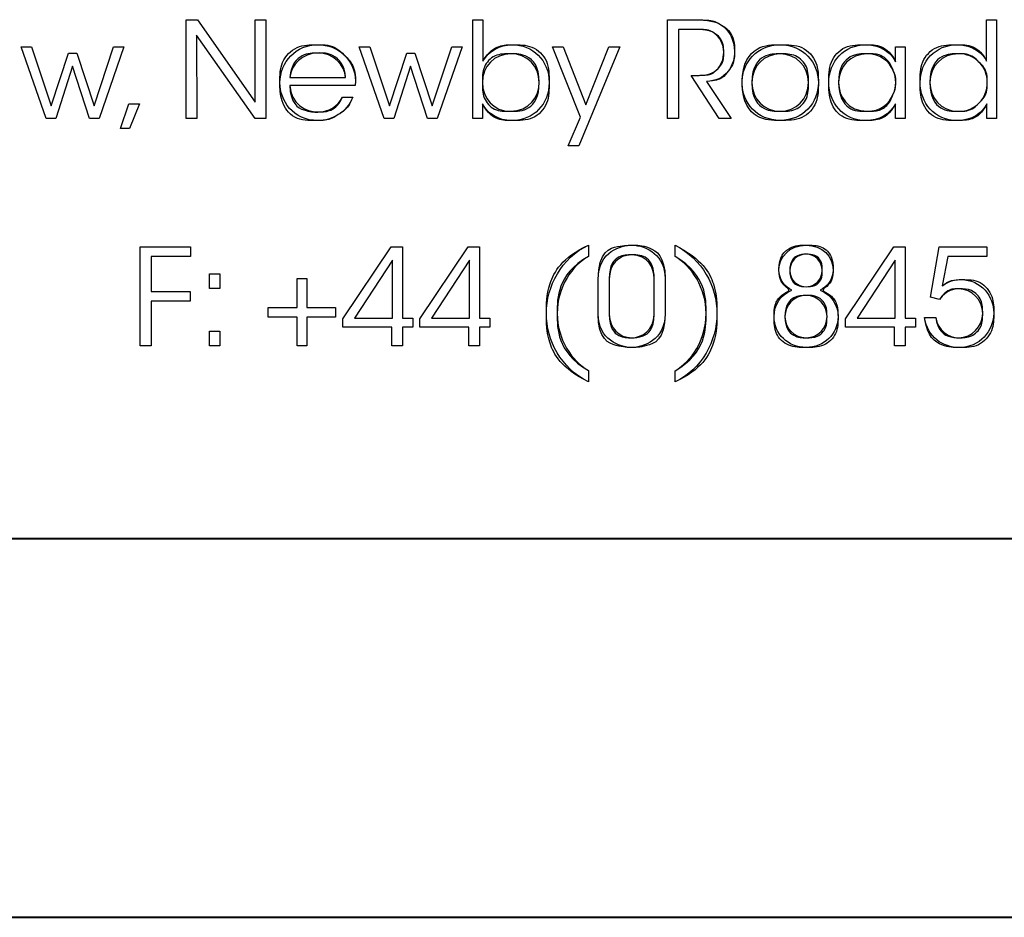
# Model space of a CAD drawing. Header units: millimetres. Extents: x 4213 to 5893, y 262 to 1450.
# Tile 3 of 8: x 4739 to 4843, y 262 to 357. Entities that reach past the tile are written whole.
import ezdxf

# ---------------------------------------------------------------- set-up
doc = ezdxf.new("R2010")
doc.units = ezdxf.units.MM
doc.layers.add('LAYER_1', color=179, linetype='Continuous')

# ---------------------------------------------------------------- blocks, each defined once
blk = doc.blocks.new('Block2')
at = {"layer": 'LAYER_1'}
for p, q in [((43.352, 6.953), (43.352, 9.562)), ((43.352, 9.562), (43.648, 9.562)), ((43.352, 6.953), (43.352, 9.562)), ((43.352, 9.562), (43.648, 9.562)), ((43.648, 9.562), (45.178, 7.384)), ((43.648, 9.562), (45.178, 7.384)), ((45.178, 7.384), (45.174, 9.562)), ((45.174, 9.562), (45.457, 9.562)), ((45.178, 7.384), (45.174, 9.562)), ((45.174, 9.562), (45.457, 9.562)), ((45.457, 9.562), (45.457, 6.953)), ((45.457, 9.562), (45.457, 6.953)), ((50.925, 9.562), (51.187, 9.562)), ((50.925, 6.953), (50.925, 9.562)), ((51.187, 9.562), (51.187, 8.85)), ((56.059, 9.562), (56.739, 9.562)), ((56.059, 6.953), (56.059, 9.562)), ((64.485, 8.868), (64.485, 9.562)), ((64.485, 9.562), (64.746, 9.562)), ((64.746, 9.562), (64.746, 6.954)), ((45.174, 6.953), (43.627, 9.15)), ((43.627, 9.15), (43.634, 6.953)), ((45.174, 6.953), (43.627, 9.15)), ((43.627, 9.15), (43.634, 6.953)), ((56.76, 9.305), (56.351, 9.305)), ((56.351, 9.305), (56.351, 6.953)), ((38.995, 8.85), (39.27, 8.85)), ((39.654, 6.953), (38.995, 8.85)), ((38.995, 8.85), (39.27, 8.85)), ((39.654, 6.953), (38.995, 8.85)), ((39.27, 8.85), (39.792, 7.288)), ((39.27, 8.85), (39.792, 7.288)), ((40.92, 7.288), (41.438, 8.85)), ((40.92, 7.288), (41.438, 8.85)), ((41.71, 8.85), (41.054, 6.953)), ((41.71, 8.85), (41.054, 6.953)), ((41.438, 8.85), (41.71, 8.85)), ((41.438, 8.85), (41.71, 8.85)), ((47.923, 8.85), (48.199, 8.85)), ((48.583, 6.953), (47.923, 8.85)), ((47.923, 8.85), (48.199, 8.85)), ((48.583, 6.953), (47.923, 8.85)), ((48.199, 8.85), (48.721, 7.288)), ((48.199, 8.85), (48.721, 7.288)), ((49.848, 7.288), (50.367, 8.85)), ((49.848, 7.288), (50.367, 8.85)), ((50.638, 8.85), (49.983, 6.953)), ((50.638, 8.85), (49.983, 6.953)), ((50.367, 8.85), (50.638, 8.85)), ((50.367, 8.85), (50.638, 8.85)), ((51.187, 8.85), (51.187, 8.469)), ((53.761, 6.988), (53.028, 8.85)), ((53.028, 8.85), (53.307, 8.85)), ((53.761, 6.988), (53.028, 8.85)), ((53.028, 8.85), (53.307, 8.85)), ((53.307, 8.85), (53.903, 7.316)), ((53.307, 8.85), (53.903, 7.316)), ((54.802, 8.85), (53.719, 6.234)), ((54.802, 8.85), (53.719, 6.234)), ((53.903, 7.316), (54.516, 8.85)), ((53.903, 7.316), (54.516, 8.85)), ((54.516, 8.85), (54.802, 8.85)), ((54.516, 8.85), (54.802, 8.85)), ((62.079, 8.452), (62.079, 8.85)), ((62.079, 8.85), (62.34, 8.85)), ((62.34, 8.85), (62.34, 6.953)), ((64.485, 8.466), (64.485, 8.868)), ((39.792, 7.288), (40.246, 8.681)), ((39.792, 7.288), (40.246, 8.681)), ((40.246, 8.681), (40.462, 8.681)), ((40.246, 8.681), (40.462, 8.681)), ((40.462, 8.681), (40.92, 7.288)), ((40.462, 8.681), (40.92, 7.288)), ((48.721, 7.288), (49.175, 8.681)), ((48.721, 7.288), (49.175, 8.681)), ((49.175, 8.681), (49.39, 8.681)), ((49.175, 8.681), (49.39, 8.681)), ((49.39, 8.681), (49.848, 7.288)), ((49.39, 8.681), (49.848, 7.288)), ((40.349, 8.335), (39.908, 6.953)), ((40.349, 8.335), (39.908, 6.953)), ((40.797, 6.953), (40.349, 8.335)), ((40.797, 6.953), (40.349, 8.335)), ((49.277, 8.335), (48.837, 6.953)), ((49.277, 8.335), (48.837, 6.953)), ((49.725, 6.953), (49.277, 8.335)), ((49.725, 6.953), (49.277, 8.335)), ((57.423, 6.953), (56.686, 8.092)), ((56.686, 8.092), (56.771, 8.092)), ((47.817, 7.828), (46.089, 7.828)), ((46.093, 8.036), (47.56, 8.036)), ((52.674, 7.902), (52.674, 7.905)), ((57.092, 7.93), (57.741, 6.953)), ((58.031, 7.902), (58.031, 7.905)), ((58.288, 7.902), (58.288, 7.898)), ((60.577, 7.902), (60.577, 7.898)), ((62.99, 7.905), (62.99, 7.902)), ((41.616, 6.689), (41.838, 7.345)), ((41.616, 6.689), (41.838, 7.345)), ((41.838, 7.345), (42.117, 7.345)), ((41.838, 7.345), (42.117, 7.345)), ((42.117, 7.345), (41.852, 6.689)), ((42.117, 7.345), (41.852, 6.689)), ((47.482, 7.517), (47.753, 7.517)), ((51.176, 7.345), (51.176, 6.953)), ((62.079, 6.953), (62.079, 7.345)), ((64.496, 6.954), (64.496, 7.345)), ((39.908, 6.953), (39.654, 6.953)), ((39.908, 6.953), (39.654, 6.953)), ((41.054, 6.953), (40.797, 6.953)), ((41.054, 6.953), (40.797, 6.953)), ((43.634, 6.953), (43.352, 6.953)), ((43.634, 6.953), (43.352, 6.953)), ((45.457, 6.953), (45.174, 6.953)), ((45.457, 6.953), (45.174, 6.953)), ((48.837, 6.953), (48.583, 6.953)), ((48.837, 6.953), (48.583, 6.953)), ((49.983, 6.953), (49.725, 6.953)), ((49.983, 6.953), (49.725, 6.953)), ((51.176, 6.953), (50.925, 6.953)), ((53.438, 6.234), (53.761, 6.988)), ((53.438, 6.234), (53.761, 6.988)), ((56.351, 6.953), (56.059, 6.953)), ((57.741, 6.953), (57.423, 6.953)), ((62.34, 6.953), (62.079, 6.953)), ((64.746, 6.954), (64.496, 6.954)), ((41.852, 6.689), (41.616, 6.689)), ((41.852, 6.689), (41.616, 6.689)), ((53.719, 6.234), (53.438, 6.234)), ((53.719, 6.234), (53.438, 6.234)), ((42.138, 3.565), (43.464, 3.565)), ((42.138, 0.956), (42.138, 3.565)), ((42.138, 3.565), (43.464, 3.565)), ((42.138, 0.956), (42.138, 3.565)), ((43.464, 3.565), (43.464, 3.308)), ((43.464, 3.565), (43.464, 3.308)), ((47.493, 1.668), (48.766, 3.565)), ((47.493, 1.668), (48.766, 3.565)), ((48.766, 3.565), (49.066, 3.565)), ((48.766, 3.565), (49.066, 3.565)), ((49.066, 3.565), (49.066, 1.682)), ((49.066, 3.565), (49.066, 1.682)), ((49.525, 1.668), (50.798, 3.565)), ((49.525, 1.668), (50.798, 3.565)), ((50.798, 3.565), (51.098, 3.565)), ((50.798, 3.565), (51.098, 3.565)), ((51.098, 3.565), (51.098, 1.682)), ((51.098, 3.565), (51.098, 1.682)), ((53.973, 3.611), (53.973, 3.315)), ((56.26, 3.311), (56.26, 3.611)), ((60.765, 1.668), (62.037, 3.565)), ((60.765, 1.668), (62.037, 3.565)), ((62.037, 3.565), (62.337, 3.565)), ((62.037, 3.565), (62.337, 3.565)), ((62.337, 3.565), (62.337, 1.682)), ((62.337, 3.565), (62.337, 1.682)), ((63.001, 2.239), (63.238, 3.565)), ((63.238, 3.565), (64.496, 3.565)), ((64.496, 3.565), (64.496, 3.315)), ((43.464, 3.308), (42.427, 3.308)), ((42.427, 3.308), (42.427, 2.391)), ((43.464, 3.308), (42.427, 3.308)), ((42.427, 3.308), (42.427, 2.391)), ((48.798, 3.213), (47.797, 1.682)), ((48.798, 3.213), (47.797, 1.682)), ((48.798, 1.682), (48.798, 3.213)), ((48.798, 1.682), (48.798, 3.213)), ((50.83, 3.213), (49.829, 1.682)), ((50.83, 3.213), (49.829, 1.682)), ((50.83, 1.682), (50.83, 3.213)), ((50.83, 1.682), (50.83, 3.213)), ((62.069, 3.213), (61.068, 1.682)), ((62.069, 3.213), (61.068, 1.682)), ((62.069, 1.682), (62.069, 3.213)), ((62.069, 1.682), (62.069, 3.213)), ((63.463, 3.315), (63.315, 2.539)), ((64.496, 3.315), (63.463, 3.315)), ((59.004, 2.962), (59.004, 2.966)), ((59.29, 2.941), (59.29, 2.938)), ((43.969, 2.465), (43.969, 2.853)), ((43.969, 2.853), (44.244, 2.853)), ((43.969, 2.465), (43.969, 2.853)), ((43.969, 2.853), (44.244, 2.853)), ((44.244, 2.853), (44.244, 2.465)), ((44.244, 2.853), (44.244, 2.465)), ((46.279, 1.968), (46.279, 2.73)), ((46.279, 2.73), (46.534, 2.73)), ((46.279, 1.968), (46.279, 2.73)), ((46.279, 2.73), (46.534, 2.73)), ((46.534, 2.73), (46.534, 1.968)), ((46.534, 2.73), (46.534, 1.968)), ((54.231, 1.792), (54.231, 2.708)), ((54.524, 2.722), (54.524, 1.785)), ((55.709, 1.785), (55.709, 2.736)), ((55.998, 2.73), (55.998, 1.792)), ((42.427, 2.391), (43.457, 2.391)), ((42.427, 2.391), (43.457, 2.391)), ((43.457, 2.391), (43.457, 2.13)), ((43.457, 2.391), (43.457, 2.13)), ((44.244, 2.465), (43.969, 2.465)), ((44.244, 2.465), (43.969, 2.465)), ((43.457, 2.13), (42.427, 2.13)), ((42.427, 2.13), (42.427, 0.956)), ((43.457, 2.13), (42.427, 2.13)), ((42.427, 2.13), (42.427, 0.956)), ((63.241, 2.179), (63.001, 2.239)), ((45.521, 1.714), (45.521, 1.968)), ((45.521, 1.968), (46.279, 1.968)), ((45.521, 1.714), (45.521, 1.968)), ((45.521, 1.968), (46.279, 1.968)), ((46.534, 1.968), (47.291, 1.968)), ((46.534, 1.968), (47.291, 1.968)), ((47.291, 1.968), (47.291, 1.714)), ((47.291, 1.968), (47.291, 1.714)), ((46.279, 1.714), (45.521, 1.714)), ((46.279, 1.714), (45.521, 1.714)), ((46.279, 0.956), (46.279, 1.714)), ((46.279, 0.956), (46.279, 1.714)), ((47.291, 1.714), (46.534, 1.714)), ((46.534, 1.714), (46.534, 0.956)), ((47.291, 1.714), (46.534, 1.714)), ((46.534, 1.714), (46.534, 0.956)), ((47.493, 1.446), (47.493, 1.668)), ((47.493, 1.446), (47.493, 1.668)), ((47.797, 1.682), (48.798, 1.682)), ((47.797, 1.682), (48.798, 1.682)), ((49.066, 1.682), (49.341, 1.682)), ((49.066, 1.682), (49.341, 1.682)), ((49.341, 1.682), (49.341, 1.446)), ((49.341, 1.682), (49.341, 1.446)), ((49.525, 1.446), (49.525, 1.668)), ((49.525, 1.446), (49.525, 1.668)), ((49.829, 1.682), (50.83, 1.682)), ((49.829, 1.682), (50.83, 1.682)), ((51.098, 1.682), (51.373, 1.682)), ((51.098, 1.682), (51.373, 1.682)), ((51.373, 1.682), (51.373, 1.446)), ((51.373, 1.682), (51.373, 1.446)), ((59.163, 1.725), (59.163, 1.721)), ((60.765, 1.446), (60.765, 1.668)), ((60.765, 1.446), (60.765, 1.668)), ((61.068, 1.682), (62.069, 1.682)), ((61.068, 1.682), (62.069, 1.682)), ((62.337, 1.682), (62.612, 1.682)), ((62.337, 1.682), (62.612, 1.682)), ((62.612, 1.682), (62.612, 1.446)), ((62.612, 1.682), (62.612, 1.446)), ((62.85, 1.7), (63.142, 1.7)), ((43.969, 0.956), (43.969, 1.344)), ((43.969, 1.344), (44.244, 1.344)), ((43.969, 0.956), (43.969, 1.344)), ((43.969, 1.344), (44.244, 1.344)), ((44.244, 1.344), (44.244, 0.956)), ((44.244, 1.344), (44.244, 0.956)), ((48.784, 1.446), (47.493, 1.446)), ((48.784, 1.446), (47.493, 1.446)), ((48.784, 0.956), (48.784, 1.446)), ((48.784, 0.956), (48.784, 1.446)), ((49.341, 1.446), (49.066, 1.446)), ((49.066, 1.446), (49.066, 0.956)), ((49.341, 1.446), (49.066, 1.446)), ((49.066, 1.446), (49.066, 0.956)), ((50.816, 1.446), (49.525, 1.446)), ((50.816, 1.446), (49.525, 1.446)), ((50.816, 0.956), (50.816, 1.446)), ((50.816, 0.956), (50.816, 1.446)), ((51.373, 1.446), (51.098, 1.446)), ((51.098, 1.446), (51.098, 0.956)), ((51.373, 1.446), (51.098, 1.446)), ((51.098, 1.446), (51.098, 0.956)), ((62.055, 1.446), (60.765, 1.446)), ((62.055, 1.446), (60.765, 1.446)), ((62.055, 0.956), (62.055, 1.446)), ((62.055, 0.956), (62.055, 1.446)), ((62.612, 1.446), (62.337, 1.446)), ((62.337, 1.446), (62.337, 0.956)), ((62.612, 1.446), (62.337, 1.446)), ((62.337, 1.446), (62.337, 0.956)), ((42.427, 0.956), (42.138, 0.956)), ((42.427, 0.956), (42.138, 0.956)), ((44.244, 0.956), (43.969, 0.956)), ((44.244, 0.956), (43.969, 0.956)), ((46.534, 0.956), (46.279, 0.956)), ((46.534, 0.956), (46.279, 0.956)), ((49.066, 0.956), (48.784, 0.956)), ((49.066, 0.956), (48.784, 0.956)), ((51.098, 0.956), (50.816, 0.956)), ((51.098, 0.956), (50.816, 0.956)), ((62.337, 0.956), (62.055, 0.956)), ((62.337, 0.956), (62.055, 0.956)), ((53.973, 0.304), (53.973, 0)), ((56.26, 0), (56.26, 0.297))]:
    blk.add_line(p, q, dxfattribs=at)
at = {"layer": 'LAYER_1', "color": 179}
for p, q in [((50.925, 9.562), (51.187, 9.562)), ((50.925, 6.953), (50.925, 9.562)), ((51.187, 9.562), (51.187, 8.85)), ((56.059, 9.562), (56.739, 9.562)), ((56.059, 6.953), (56.059, 9.562)), ((64.485, 8.868), (64.485, 9.562)), ((64.485, 9.562), (64.746, 9.562)), ((64.746, 9.562), (64.746, 6.954)), ((56.76, 9.305), (56.351, 9.305)), ((56.351, 9.305), (56.351, 6.953)), ((51.187, 8.85), (51.187, 8.469)), ((62.079, 8.452), (62.079, 8.85)), ((62.079, 8.85), (62.34, 8.85)), ((62.34, 8.85), (62.34, 6.953)), ((64.485, 8.466), (64.485, 8.868)), ((57.423, 6.953), (56.686, 8.092)), ((56.686, 8.092), (56.771, 8.092)), ((47.817, 7.828), (46.089, 7.828)), ((46.093, 8.036), (47.56, 8.036)), ((52.674, 7.902), (52.674, 7.905)), ((57.092, 7.93), (57.741, 6.953)), ((58.031, 7.902), (58.031, 7.905)), ((58.288, 7.902), (58.288, 7.898)), ((60.577, 7.902), (60.577, 7.898)), ((62.99, 7.905), (62.99, 7.902)), ((47.482, 7.517), (47.753, 7.517)), ((51.176, 7.345), (51.176, 6.953)), ((62.079, 6.953), (62.079, 7.345)), ((64.496, 6.954), (64.496, 7.345)), ((51.176, 6.953), (50.925, 6.953)), ((56.351, 6.953), (56.059, 6.953)), ((57.741, 6.953), (57.423, 6.953)), ((62.34, 6.953), (62.079, 6.953)), ((64.746, 6.954), (64.496, 6.954)), ((53.973, 3.611), (53.973, 3.315)), ((56.26, 3.311), (56.26, 3.611)), ((63.001, 2.239), (63.238, 3.565)), ((63.238, 3.565), (64.496, 3.565)), ((64.496, 3.565), (64.496, 3.315)), ((63.463, 3.315), (63.315, 2.539)), ((64.496, 3.315), (63.463, 3.315)), ((59.004, 2.962), (59.004, 2.966)), ((59.29, 2.941), (59.29, 2.938)), ((54.231, 1.792), (54.231, 2.708)), ((54.524, 2.722), (54.524, 1.785)), ((55.709, 1.785), (55.709, 2.736)), ((55.998, 2.73), (55.998, 1.792)), ((63.241, 2.179), (63.001, 2.239)), ((59.163, 1.725), (59.163, 1.721)), ((62.85, 1.7), (63.142, 1.7)), ((53.973, 0.304), (53.973, 0)), ((56.26, 0), (56.26, 0.297))]:
    blk.add_line(p, q, dxfattribs=at)
at = {"layer": 'LAYER_1'}
for points in [[(56.739, 9.562), (57.148, 9.562), (57.338, 9.513), (57.472, 9.429), (57.684, 9.301), (57.829, 9.023), (57.829, 8.727), (57.832, 8.55), (57.783, 8.364), (57.674, 8.216), (57.518, 8.004), (57.331, 7.955), (57.092, 7.93)], [(56.771, 8.092), (56.954, 8.092), (57.208, 8.096), (57.349, 8.226), (57.486, 8.36), (57.546, 8.519), (57.546, 8.705), (57.546, 8.899), (57.451, 9.104), (57.289, 9.21), (57.159, 9.295), (56.996, 9.305), (56.76, 9.305)], [(47.753, 7.517), (47.665, 7.313), (47.531, 7.158), (47.369, 7.056), (47.21, 6.953), (47.023, 6.9), (46.83, 6.9), (46.17, 6.9), (45.828, 7.426), (45.828, 7.898), (45.828, 8.455), (46.258, 8.903), (46.826, 8.903), (47.094, 8.903), (47.34, 8.808), (47.521, 8.635), (47.739, 8.424), (47.845, 8.131), (47.817, 7.828)], [(51.187, 8.469), (51.345, 8.737), (51.631, 8.899), (51.959, 8.903), (52.498, 8.903), (52.935, 8.498), (52.935, 7.905), (52.935, 7.334), (52.527, 6.9), (51.951, 6.9), (51.596, 6.9), (51.317, 7.073), (51.176, 7.345)], [(58.031, 7.905), (58.031, 8.434), (58.425, 8.903), (59.035, 8.903), (59.648, 8.903), (60.044, 8.434), (60.044, 7.902), (60.044, 7.369), (59.648, 6.904), (59.035, 6.904), (58.425, 6.904), (58.031, 7.369), (58.031, 7.902)], [(62.079, 7.345), (61.931, 7.059), (61.642, 6.9), (61.303, 6.9), (60.687, 6.9), (60.32, 7.38), (60.32, 7.902), (60.32, 8.459), (60.725, 8.903), (61.303, 8.903), (61.709, 8.903), (61.988, 8.667), (62.079, 8.452)], [(64.496, 7.345), (64.362, 7.094), (64.108, 6.9), (63.713, 6.9), (63.107, 6.9), (62.732, 7.373), (62.732, 7.905), (62.732, 8.469), (63.142, 8.903), (63.71, 8.903), (64.126, 8.903), (64.401, 8.663), (64.485, 8.466)], [(47.56, 8.036), (47.542, 8.367), (47.221, 8.692), (46.83, 8.681), (46.42, 8.681), (46.117, 8.381), (46.093, 8.036)], [(52.674, 7.905), (52.674, 8.339), (52.347, 8.663), (51.923, 8.663), (51.486, 8.663), (51.173, 8.325), (51.173, 7.905), (51.173, 7.493), (51.472, 7.144), (51.913, 7.144), (52.417, 7.144), (52.674, 7.535), (52.674, 7.902)], [(58.288, 7.898), (58.288, 7.468), (58.616, 7.144), (59.035, 7.144), (59.458, 7.144), (59.783, 7.468), (59.783, 7.902), (59.783, 8.335), (59.458, 8.66), (59.035, 8.66), (58.616, 8.66), (58.288, 8.335), (58.288, 7.902)], [(60.577, 7.898), (60.581, 7.556), (60.817, 7.144), (61.339, 7.144), (61.673, 7.144), (61.921, 7.338), (62.023, 7.605), (62.065, 7.697), (62.086, 7.802), (62.086, 7.905), (62.09, 8.011), (62.069, 8.117), (62.026, 8.208), (61.921, 8.469), (61.667, 8.663), (61.332, 8.663), (60.894, 8.663), (60.577, 8.325), (60.577, 7.902)], [(62.99, 7.902), (62.994, 7.521), (63.258, 7.144), (63.752, 7.144), (63.963, 7.144), (64.157, 7.228), (64.291, 7.366), (64.429, 7.507), (64.51, 7.701), (64.503, 7.912), (64.503, 8.127), (64.422, 8.311), (64.284, 8.445), (64.15, 8.582), (63.96, 8.663), (63.748, 8.663), (63.311, 8.663), (62.99, 8.332), (62.99, 7.905)], [(46.089, 7.828), (46.103, 7.351), (46.508, 7.122), (46.83, 7.126), (47.122, 7.126), (47.358, 7.271), (47.482, 7.517)], [(53.973, 0), (53.247, 0.374), (52.863, 1.083), (52.863, 1.813), (52.863, 2.528), (53.265, 3.279), (53.973, 3.611)], [(54.231, 2.708), (54.231, 3.463), (54.859, 3.611), (55.113, 3.611), (55.532, 3.611), (55.998, 3.322), (55.998, 2.73)], [(56.26, 3.611), (56.986, 3.237), (57.367, 2.532), (57.367, 1.802), (57.367, 1.087), (56.968, 0.332), (56.26, 0)], [(59.004, 2.966), (59.004, 3.297), (59.286, 3.611), (59.72, 3.611), (60.15, 3.611), (60.432, 3.308), (60.432, 2.962), (60.432, 2.701), (60.266, 2.504), (60.094, 2.419), (60.383, 2.313), (60.559, 2.042), (60.566, 1.725), (60.559, 1.263), (60.196, 0.91), (59.72, 0.91), (59.241, 0.91), (58.881, 1.263), (58.874, 1.725), (58.877, 2.038), (59.05, 2.31), (59.342, 2.419), (59.17, 2.504), (59.004, 2.701), (59.004, 2.962)], [(53.973, 3.315), (53.543, 3.068), (53.148, 2.504), (53.148, 1.809), (53.148, 1.125), (53.532, 0.558), (53.973, 0.304)], [(55.709, 2.736), (55.709, 2.994), (55.554, 3.353), (55.109, 3.353), (54.767, 3.353), (54.524, 3.1), (54.524, 2.722)], [(56.26, 0.297), (56.69, 0.547), (57.081, 1.108), (57.081, 1.806), (57.081, 2.486), (56.697, 3.058), (56.26, 3.311)], [(59.29, 2.938), (59.29, 2.701), (59.48, 2.515), (59.72, 2.515), (59.956, 2.515), (60.147, 2.701), (60.147, 2.941), (60.147, 3.184), (59.956, 3.371), (59.72, 3.371), (59.48, 3.371), (59.29, 3.184), (59.29, 2.941)], [(63.315, 2.539), (63.406, 2.602), (63.548, 2.701), (63.809, 2.701), (64.348, 2.701), (64.676, 2.25), (64.676, 1.82), (64.676, 1.347), (64.299, 0.907), (63.759, 0.907), (63.346, 0.907), (62.913, 1.185), (62.85, 1.7)], [(63.142, 1.7), (63.195, 1.362), (63.484, 1.168), (63.756, 1.168), (64.091, 1.168), (64.383, 1.457), (64.383, 1.809), (64.383, 2.169), (64.097, 2.458), (63.752, 2.458), (63.636, 2.458), (63.421, 2.426), (63.241, 2.179)], [(59.163, 1.721), (59.163, 1.421), (59.402, 1.168), (59.72, 1.168), (60.034, 1.168), (60.273, 1.421), (60.273, 1.725), (60.273, 2.028), (60.037, 2.285), (59.72, 2.285), (59.399, 2.285), (59.163, 2.028), (59.163, 1.725)], [(55.998, 1.792), (55.998, 1.104), (55.413, 0.91), (55.123, 0.91), (54.792, 0.91), (54.231, 1.122), (54.231, 1.792)], [(54.524, 1.785), (54.524, 1.418), (54.781, 1.168), (55.116, 1.168), (55.388, 1.168), (55.709, 1.379), (55.709, 1.785)]]:
    blk.add_open_spline(points, degree=3, dxfattribs=at)
at = {"layer": 'LAYER_1', "color": 179}
for points in [[(56.739, 9.562), (57.148, 9.562), (57.338, 9.513), (57.472, 9.429)], [(57.472, 9.429), (57.684, 9.301), (57.829, 9.023), (57.829, 8.727)], [(57.289, 9.21), (57.159, 9.295), (56.996, 9.305), (56.76, 9.305)], [(57.546, 8.705), (57.546, 8.899), (57.451, 9.104), (57.289, 9.21)], [(45.828, 7.898), (45.828, 8.455), (46.258, 8.903), (46.826, 8.903)], [(46.826, 8.903), (47.094, 8.903), (47.34, 8.808), (47.521, 8.635)], [(51.187, 8.469), (51.345, 8.737), (51.631, 8.899), (51.959, 8.903)], [(51.959, 8.903), (52.498, 8.903), (52.935, 8.498), (52.935, 7.905)], [(58.031, 7.905), (58.031, 8.434), (58.425, 8.903), (59.035, 8.903)], [(59.035, 8.903), (59.648, 8.903), (60.044, 8.434), (60.044, 7.902)], [(60.32, 7.902), (60.32, 8.459), (60.725, 8.903), (61.303, 8.903)], [(61.303, 8.903), (61.709, 8.903), (61.988, 8.667), (62.079, 8.452)], [(62.732, 7.905), (62.732, 8.469), (63.142, 8.903), (63.71, 8.903)], [(63.71, 8.903), (64.126, 8.903), (64.401, 8.663), (64.485, 8.466)], [(46.83, 8.681), (46.42, 8.681), (46.117, 8.381), (46.093, 8.036)], [(47.56, 8.036), (47.542, 8.367), (47.221, 8.692), (46.83, 8.681)], [(47.521, 8.635), (47.739, 8.424), (47.845, 8.131), (47.817, 7.828)], [(51.923, 8.663), (51.486, 8.663), (51.173, 8.325), (51.173, 7.905)], [(52.674, 7.905), (52.674, 8.339), (52.347, 8.663), (51.923, 8.663)], [(57.349, 8.226), (57.486, 8.36), (57.546, 8.519), (57.546, 8.705)], [(57.829, 8.727), (57.832, 8.55), (57.783, 8.364), (57.674, 8.216)], [(59.035, 8.66), (58.616, 8.66), (58.288, 8.335), (58.288, 7.902)], [(59.783, 7.902), (59.783, 8.335), (59.458, 8.66), (59.035, 8.66)], [(61.332, 8.663), (60.894, 8.663), (60.577, 8.325), (60.577, 7.902)], [(62.026, 8.208), (61.921, 8.469), (61.667, 8.663), (61.332, 8.663)], [(63.748, 8.663), (63.311, 8.663), (62.99, 8.332), (62.99, 7.905)], [(64.284, 8.445), (64.15, 8.582), (63.96, 8.663), (63.748, 8.663)], [(64.503, 7.912), (64.503, 8.127), (64.422, 8.311), (64.284, 8.445)], [(56.771, 8.092), (56.954, 8.092), (57.208, 8.096), (57.349, 8.226)], [(57.674, 8.216), (57.518, 8.004), (57.331, 7.955), (57.092, 7.93)], [(62.086, 7.905), (62.09, 8.011), (62.069, 8.117), (62.026, 8.208)], [(46.83, 6.9), (46.17, 6.9), (45.828, 7.426), (45.828, 7.898)], [(46.089, 7.828), (46.103, 7.351), (46.508, 7.122), (46.83, 7.126)], [(51.173, 7.905), (51.173, 7.493), (51.472, 7.144), (51.913, 7.144)], [(51.913, 7.144), (52.417, 7.144), (52.674, 7.535), (52.674, 7.902)], [(52.935, 7.905), (52.935, 7.334), (52.527, 6.9), (51.951, 6.9)], [(59.035, 6.904), (58.425, 6.904), (58.031, 7.369), (58.031, 7.902)], [(58.288, 7.898), (58.288, 7.468), (58.616, 7.144), (59.035, 7.144)], [(60.044, 7.902), (60.044, 7.369), (59.648, 6.904), (59.035, 6.904)], [(59.035, 7.144), (59.458, 7.144), (59.783, 7.468), (59.783, 7.902)], [(61.303, 6.9), (60.687, 6.9), (60.32, 7.38), (60.32, 7.902)], [(60.577, 7.898), (60.581, 7.556), (60.817, 7.144), (61.339, 7.144)], [(62.023, 7.605), (62.065, 7.697), (62.086, 7.802), (62.086, 7.905)], [(63.713, 6.9), (63.107, 6.9), (62.732, 7.373), (62.732, 7.905)], [(62.99, 7.902), (62.994, 7.521), (63.258, 7.144), (63.752, 7.144)], [(64.291, 7.366), (64.429, 7.507), (64.51, 7.701), (64.503, 7.912)], [(61.339, 7.144), (61.673, 7.144), (61.921, 7.338), (62.023, 7.605)], [(46.83, 7.126), (47.122, 7.126), (47.358, 7.271), (47.482, 7.517)], [(47.753, 7.517), (47.665, 7.313), (47.531, 7.158), (47.369, 7.056)], [(51.951, 6.9), (51.596, 6.9), (51.317, 7.073), (51.176, 7.345)], [(62.079, 7.345), (61.931, 7.059), (61.642, 6.9), (61.303, 6.9)], [(64.496, 7.345), (64.362, 7.094), (64.108, 6.9), (63.713, 6.9)], [(63.752, 7.144), (63.963, 7.144), (64.157, 7.228), (64.291, 7.366)], [(47.369, 7.056), (47.21, 6.953), (47.023, 6.9), (46.83, 6.9)], [(52.863, 1.813), (52.863, 2.528), (53.265, 3.279), (53.973, 3.611)], [(54.231, 2.708), (54.231, 3.463), (54.859, 3.611), (55.113, 3.611)], [(55.113, 3.611), (55.532, 3.611), (55.998, 3.322), (55.998, 2.73)], [(56.26, 3.611), (56.986, 3.237), (57.367, 2.532), (57.367, 1.802)], [(59.004, 2.966), (59.004, 3.297), (59.286, 3.611), (59.72, 3.611)], [(59.72, 3.611), (60.15, 3.611), (60.432, 3.308), (60.432, 2.962)], [(53.973, 3.315), (53.543, 3.068), (53.148, 2.504), (53.148, 1.809)], [(55.109, 3.353), (54.767, 3.353), (54.524, 3.1), (54.524, 2.722)], [(55.709, 2.736), (55.709, 2.994), (55.554, 3.353), (55.109, 3.353)], [(57.081, 1.806), (57.081, 2.486), (56.697, 3.058), (56.26, 3.311)], [(59.72, 3.371), (59.48, 3.371), (59.29, 3.184), (59.29, 2.941)], [(60.147, 2.941), (60.147, 3.184), (59.956, 3.371), (59.72, 3.371)], [(59.342, 2.419), (59.17, 2.504), (59.004, 2.701), (59.004, 2.962)], [(59.29, 2.938), (59.29, 2.701), (59.48, 2.515), (59.72, 2.515)], [(59.72, 2.515), (59.956, 2.515), (60.147, 2.701), (60.147, 2.941)], [(60.432, 2.962), (60.432, 2.701), (60.266, 2.504), (60.094, 2.419)], [(63.315, 2.539), (63.406, 2.602), (63.548, 2.701), (63.809, 2.701)], [(63.809, 2.701), (64.348, 2.701), (64.676, 2.25), (64.676, 1.82)], [(58.874, 1.725), (58.877, 2.038), (59.05, 2.31), (59.342, 2.419)], [(60.094, 2.419), (60.383, 2.313), (60.559, 2.042), (60.566, 1.725)], [(63.752, 2.458), (63.636, 2.458), (63.421, 2.426), (63.241, 2.179)], [(64.383, 1.809), (64.383, 2.169), (64.097, 2.458), (63.752, 2.458)], [(59.72, 2.285), (59.399, 2.285), (59.163, 2.028), (59.163, 1.725)], [(60.273, 1.725), (60.273, 2.028), (60.037, 2.285), (59.72, 2.285)], [(53.973, 0), (53.247, 0.374), (52.863, 1.083), (52.863, 1.813)], [(53.148, 1.809), (53.148, 1.125), (53.532, 0.558), (53.973, 0.304)], [(55.123, 0.91), (54.792, 0.91), (54.231, 1.122), (54.231, 1.792)], [(54.524, 1.785), (54.524, 1.418), (54.781, 1.168), (55.116, 1.168)], [(55.116, 1.168), (55.388, 1.168), (55.709, 1.379), (55.709, 1.785)], [(55.998, 1.792), (55.998, 1.104), (55.413, 0.91), (55.123, 0.91)], [(56.26, 0.297), (56.69, 0.547), (57.081, 1.108), (57.081, 1.806)], [(57.367, 1.802), (57.367, 1.087), (56.968, 0.332), (56.26, 0)], [(59.72, 0.91), (59.241, 0.91), (58.881, 1.263), (58.874, 1.725)], [(59.163, 1.721), (59.163, 1.421), (59.402, 1.168), (59.72, 1.168)], [(60.566, 1.725), (60.559, 1.263), (60.196, 0.91), (59.72, 0.91)], [(59.72, 1.168), (60.034, 1.168), (60.273, 1.421), (60.273, 1.725)], [(63.759, 0.907), (63.346, 0.907), (62.913, 1.185), (62.85, 1.7)], [(63.142, 1.7), (63.195, 1.362), (63.484, 1.168), (63.756, 1.168)], [(63.756, 1.168), (64.091, 1.168), (64.383, 1.457), (64.383, 1.809)], [(64.676, 1.82), (64.676, 1.347), (64.299, 0.907), (63.759, 0.907)]]:
    blk.add_open_spline(points, degree=3, dxfattribs=at)

msp = doc.modelspace()

# ---------------------------------------------------------------- linework, layer by layer
at = {"color": 7, "linetype": 'Continuous', "lineweight": 40}
for p, q in [((4273.31, 302.05), (5853.31, 302.05)), ((4213.31, 262.05), (5893.31, 262.05))]:
    msp.add_line(p, q, dxfattribs=at)

# ---------------------------------------------------------------- block references
at = {"layer": 'LAYER_1', "xscale": 4, "yscale": 4, "zscale": 4}
msp.add_blockref('Block2', (4583.41, 318.57), dxfattribs=at)

doc.saveas('drawing.dxf')
